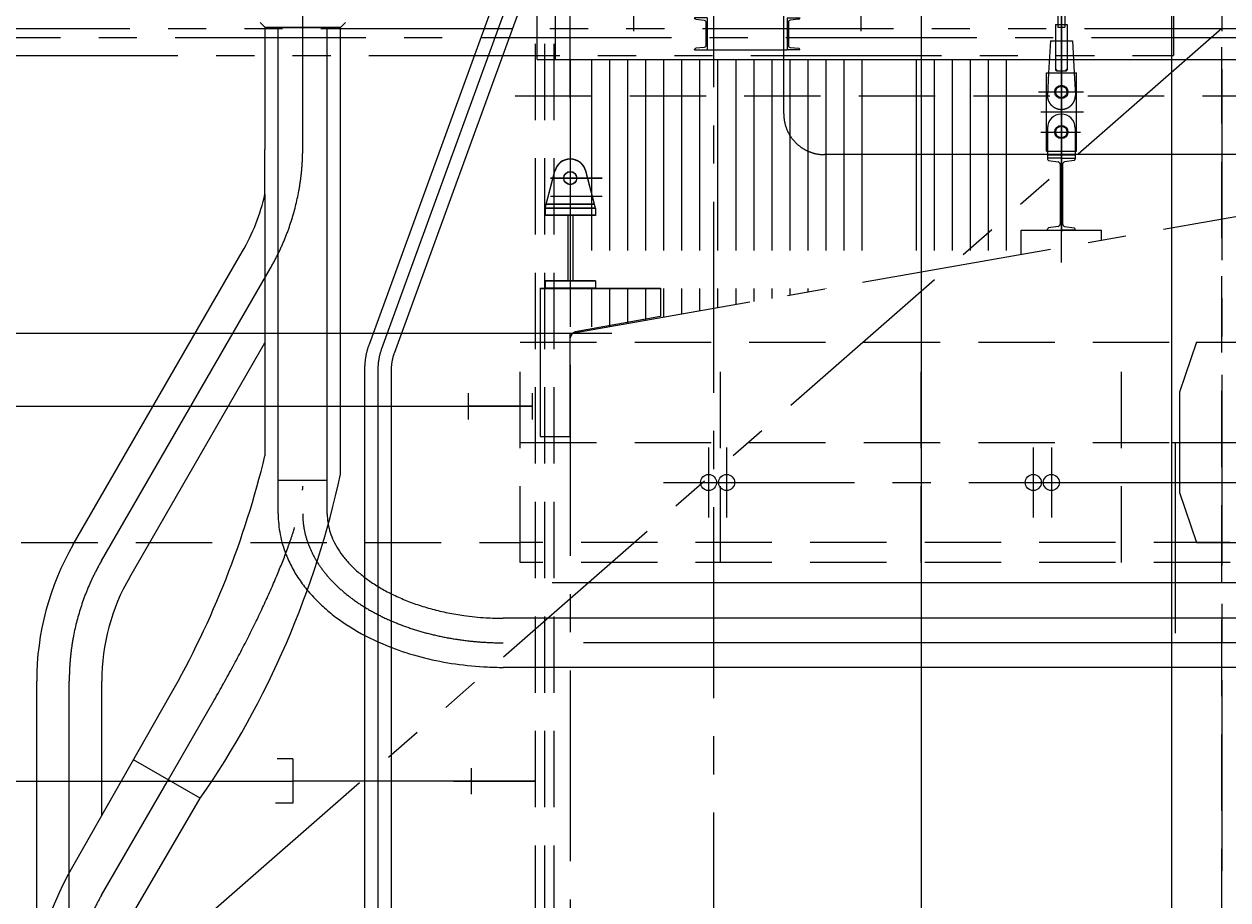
# Model space of a CAD drawing. Header units: millimetres. Extents: x -21 to 67273, y 14 to 95134.
# Tile 25 of 55: x 8238 to 14245, y 74439 to 78810. Entities that reach past the tile are written whole.
import ezdxf

# ---------------------------------------------------------------- set-up
doc = ezdxf.new("R2010")
doc.units = ezdxf.units.MM
doc.header["$LTSCALE"] = 30
for name, pattern in [('CENTER', [50.8, 31.75, -6.35, 6.35, -6.35]), ('DASHED', [19.05, 12.7, -6.35]), ('PHANTOM', [63.5, 31.75, -6.35, 6.35, -6.35, 6.35, -6.35])]:
    doc.linetypes.add(name, pattern=pattern)
doc.layers.get('Defpoints').update_dxf_attribs({"color": 5})
for name, color, linetype in [('双点画线', 6, 'PHANTOM'), ('标注', 3, 'Continuous'), ('点画线', 2, 'CENTER'), ('细实线', 4, 'Continuous'), ('虚线', 1, 'DASHED')]:
    doc.layers.add(name, color=color, linetype=linetype)
doc.styles.get("Standard").update_dxf_attribs({"font": 'romans.shx', "width": 0.7, "bigfont": 'hzdx.shx'})
doc.dimstyles.new('STANDARD$2', dxfattribs={"dimscale": 10, "dimtxt": 3.5, "dimasz": 2.5, "dimexe": 1, "dimexo": 0, "dimgap": 1, "dimtad": 1, "dimtih": 1, "dimtoh": 1, "dimdec": 1, "dimzin": 12, "dimdsep": 46, "dimtxsty": 'Standard', "dimcen": 0, "dimclrt": 256, "dimadec": 1, "dimazin": 3, "dimtfac": 1, "dimtdec": 1, "dimtmove": 0, "dimatfit": 3, "dimfxl": 1, "dimlwd": -1, "dimlwe": -1, "dimarcsym": 0})

# ---------------------------------------------------------------- blocks, each defined once
blk = doc.blocks.new('*U51')
for p, q in [((265.9, 247), (328.9, 247)), ((265.9, 247), (265.9, 87)), ((328.9, 247), (328.9, 245.2)), ((272.4, 225.1), (272.4, 108.8)), ((323.5, 239.2), (281.4, 235)), ((328.9, 87), (265.9, 87)), ((281.4, 98.9), (323.5, 94.7)), ((328.9, 87), (328.9, 88.7))]:
    blk.add_line(p, q)
for centre, radius, start, end in [((322.9, 245.2), 6, 275.71059, 0), ((282.4, 225.1), 10, 95.71059, 180), ((282.4, 108.8), 10, 180, 264.28941), ((322.9, 88.7), 6, 360, 84.28941)]:
    blk.add_arc(centre, radius, start, end)
blk = doc.blocks.new('*D63')
at = {"layer": 'Defpoints'}
for p in [(7467.6, 78742.1), (19255.7, 78729.5), (19363.8, 78742.1), (20718.4, 78742.1), (10963.8, 77263.6)]:
    blk.add_point(p, dxfattribs=at)
at = {"layer": '虚线'}
blk.add_line((19266.5, 78790.8), (19149.1, 78790.8), dxfattribs=at)
for start, end in [(153.42537, 180), (153.60462, 166.80231), (180, 189.98247), (203.18016, 216.37785)]:
    blk.add_arc((19363.8, 78742.1), 108.8, start, end, dxfattribs=at)
for points in [[(19262, 78766.5), (19253.7, 78767.4), (19255, 78742.1)], [(19259.8, 78698.1), (19267.8, 78700.5), (19256.6, 78723.3)]]:
    blk.add_solid(points, dxfattribs=at)
at = {"layer": '虚线', "insert": (19195.3, 78818.3), "char_height": 35, "attachment_point": 5}
blk.add_mtext('10°', dxfattribs=at)

msp = doc.modelspace()

# ---------------------------------------------------------------- linework, layer by layer
for p, q in [((10963.76, 78441.54), (10960.636, 83981.914)), ((13413.76, 77619.588), (13413.76, 83981.914)), ((13963.76, 80732.118), (13963.76, 36882.118)), ((13395.76, 79039.485), (13395.76, 78794.485)), ((13431.76, 79039.485), (13431.76, 78794.485)), ((9440.76, 78792.118), (9415.76, 78817.118)), ((9841.76, 78817.118), (9816.76, 78792.118)), ((10798.76, 78632.618), (10798.76, 78851.618)), ((13384.76, 78806.974), (13384.76, 78585.883)), ((13384.76, 78806.974), (13442.76, 78806.974)), ((13442.76, 78806.974), (13442.76, 78585.883)), ((9817.26, 78792.118), (9440.26, 78792.118)), ((9816.76, 78792.118), (9440.76, 78792.118)), ((9791.26, 78792.118), (9466.26, 78792.118)), ((9491.26, 78792.118), (9766.26, 78792.118)), ((9506.26, 76364.905), (9506.26, 78792.118)), ((9598.76, 78792.118), (9658.76, 78792.118)), ((9751.26, 76364.905), (9751.26, 78792.118)), ((9817.26, 76564.058), (9817.26, 78792.118)), ((13395.76, 78794.485), (13431.76, 78794.485)), ((13358.76, 78725.883), (13349.937, 78565.883)), ((13358.76, 78725.883), (13468.76, 78725.883)), ((13384.26, 78725.883), (13384.26, 78580.883)), ((13443.26, 78725.883), (13443.26, 78580.883)), ((13468.76, 78725.883), (13477.584, 78565.883)), ((10798.76, 78632.618), (15178.76, 78632.618)), ((13338.76, 78175.883), (13338.76, 78565.883)), ((13338.76, 78565.883), (13488.76, 78565.883)), ((13384.76, 78585.883), (13394.76, 78575.883)), ((13389.26, 78575.883), (13438.26, 78575.883)), ((13394.76, 78575.883), (13432.76, 78575.883)), ((13442.76, 78585.883), (13432.76, 78575.883)), ((13488.76, 78175.883), (13488.76, 78565.883)), ((13413.76, 78380.533), (13413.76, 77845.533)), ((13322.848, 78270.883), (13509.504, 78270.883)), ((13344.76, 78290.883), (13344.76, 78140.883)), ((13482.76, 78290.883), (13482.76, 78140.883)), ((9440.26, 77961.306, -2944.707), (9440.26, 78183.088, -3100)), ((13338.76, 78175.883), (13488.76, 78175.883)), ((13482.76, 78155.184), (13344.76, 78155.184)), ((13413.76, 78140.883), (13344.76, 78140.883)), ((13344.76, 78140.883), (13344.76, 78135.415)), ((13349.774, 78129.497), (13397.733, 78121.504)), ((13407.76, 78109.667), (13407.76, 77812.098)), ((13413.76, 78140.883), (13482.76, 78140.883)), ((13419.76, 78109.667), (13419.76, 77812.098)), ((13477.746, 78129.497), (13429.787, 78121.504)), ((13482.76, 78140.883), (13482.76, 78135.415)), ((10838.76, 77891.54), (10886.278, 78076.451)), ((10838.76, 77890.172), (10886.278, 78075.083)), ((11088.76, 77891.54), (11041.243, 78076.451)), ((11088.76, 77890.172), (11041.243, 78075.083)), ((9440.26, 77961.306, -2944.707), (9440.26, 76655.932, -2944.707)), ((11083.833, 77910.714), (10843.737, 77910.909)), ((11083.833, 77909.345), (10843.737, 77909.541)), ((10838.76, 77891.54), (11088.76, 77891.54)), ((11088.76, 77891.54), (10838.76, 77891.54)), ((10838.76, 77891.54), (10838.76, 77855.54)), ((11088.76, 77890.172), (10838.76, 77890.172)), ((10838.76, 77890.172), (11088.76, 77890.172)), ((10838.76, 77890.172), (10838.76, 77854.172)), ((11088.76, 77855.54), (10838.76, 77855.54)), ((11088.76, 77854.172), (10838.76, 77854.172)), ((10951.76, 77855.54), (10951.76, 77527.54)), ((10951.76, 77854.172), (10951.76, 77526.172)), ((10975.76, 77855.54), (10975.76, 77527.54)), ((10975.76, 77854.172), (10975.76, 77526.172)), ((11088.76, 77891.54), (11088.76, 77855.54)), ((11088.76, 77890.172), (11088.76, 77854.172)), ((13344.76, 77780.883), (13344.76, 77786.35)), ((13397.733, 77800.261), (13349.774, 77792.268)), ((13429.787, 77800.261), (13477.746, 77792.268)), ((13482.76, 77780.883), (13482.76, 77786.35)), ((13213.76, 77660.352), (13213.76, 77780.883)), ((13213.76, 77780.883), (13613.76, 77780.883)), ((13344.76, 77780.883), (13413.76, 77780.883)), ((13482.76, 77780.883), (13413.76, 77780.883)), ((13613.76, 77730.883), (13613.76, 77780.883)), ((10813.76, 77491.54), (10813.76, 76751.54)), ((10813.76, 77491.54), (11413.76, 77491.54)), ((10813.76, 77490.172), (11413.76, 77490.172)), ((10813.76, 77490.172), (10813.76, 76751.54)), ((11088.76, 77527.54), (10838.76, 77527.54)), ((10838.76, 77527.54), (10838.76, 77491.54)), ((10838.76, 77526.172), (10838.76, 77490.172)), ((11088.76, 77526.172), (10838.76, 77526.172)), ((11088.76, 77491.54), (10838.76, 77491.54)), ((11088.76, 77490.172), (10838.76, 77490.172)), ((11088.76, 77527.54), (11088.76, 77491.54)), ((11088.76, 77526.172), (11088.76, 77490.172)), ((11413.76, 77491.54), (11413.76, 77349.54)), ((11413.76, 77490.172), (11413.76, 77349.54)), ((11413.76, 77349.54), (10988.451, 77273.067)), ((11413.76, 77349.54), (10988.451, 77273.067)), ((10963.76, 76751.54), (10963.76, 77263.621)), ((10963.76, 76751.54), (10963.76, 77243.54)), ((10453.489, 76967.12), (10453.489, 76837.12)), ((10773.489, 76967.12), (10773.489, 76837.12)), ((10453.489, 76902.12), (10773.489, 76902.12)), ((10773.489, 76902.12), (10453.489, 76902.12)), ((10813.76, 76751.54), (10963.76, 76751.54)), ((10813.76, 76751.54), (10963.76, 76751.54)), ((9751.26, 76531.708), (9506.26, 76531.708)), ((20553.76, 75844.618), (10628.76, 75844.618)), ((20553.76, 75599.618), (10628.76, 75599.618)), ((9578.76, 75143.128), (9501.76, 75143.128)), ((9578.76, 75143.128), (9578.76, 74922.122)), ((10468.489, 75097.122), (10468.489, 74967.122)), ((10788.489, 75097.122), (10788.489, 74967.122)), ((10788.489, 75032.122), (9578.76, 75032.122)), ((10381.119, 75032.122), (10788.489, 75032.122)), ((10788.489, 75032.122), (10468.489, 75032.122)), ((9578.76, 74922.122), (9493.205, 74922.122))]:
    msp.add_line(p, q)
at = {"ltscale": 25}
for p, q in [((10719.567, 79299.784), (9959.363, 77211.14)), ((12713.76, 79292.618), (12713.76, 65563.841)), ((10844.546, 79254.295), (10084.342, 77165.652)), ((12713.76, 78862.118), (12713.76, 78536.674)), ((9937.26, 77085.79), (9937.26, 72123.976)), ((10070.26, 77085.79), (10070.26, 72123.976))]:
    msp.add_line(p, q, dxfattribs=at)
at = {"lineweight": -2}
msp.add_line((10888.76, 78851.618), (10888.76, 78632.618), dxfattribs=at)
at = {"extrusion": (-1, 0, 2.22045e-16)}
msp.add_line((9440.26, 78792.118, -3100), (9440.26, 78183.088, -3100), dxfattribs=at)
at = {"ltscale": 10}
for p, q in [((11646.76, 78681.022), (12045.76, 78681.022)), ((8483.8, 76212.451), (9327.261, 77673.368)), ((8765.259, 76049.951), (9440.26, 77219.087, -5714.635)), ((8301.26, 74126.981), (8301.26, 75531.201)), ((8626.26, 74859.894), (8626.26, 75531.201)), ((9117.485, 74946.118, -1891.898), (8784.63, 75138.688, -1985.172))]:
    msp.add_line(p, q, dxfattribs=at)
at = {"extrusion": (-0.5, -0.866025, 1.11022e-16)}
for p, q in [((8453.225, 74555.284, 6200), (8967.275, 75460.217, 3086.765)), ((8785.084, 74376.402, 3100), (9117.485, 74946.118, 4293.332))]:
    msp.add_line(p, q, dxfattribs=at)
for centre, radius in [((13413.76, 78470.883), 33), ((13413.76, 78470.883), 28.5), ((13413.76, 78470.883), 28.5), ((13413.76, 78270.883), 33), ((13413.76, 78270.883), 28.5), ((13413.76, 78270.883), 28.5), ((10963.76, 78041.54), 32.5), ((10963.76, 78040.172), 32.5)]:
    msp.add_circle(centre, radius)
at = {"lineweight": -2}
for centre in [(11653.76, 76522.118), (11743.76, 76522.118), (13273.76, 76522.118), (13363.76, 76522.118)]:
    msp.add_circle(centre, 40, dxfattribs=at)
for centre, radius, start, end in [((13389.26, 78580.883), 5, 180, 270), ((13438.26, 78580.883), 5, 270, 0), ((13413.76, 78290.883), 69, 0, 180), ((10963.76, 78056.54), 80, 14.4117237, 165.5882763), ((10963.76, 78055.172), 80, 14.4117237, 165.5882763), ((13350.76, 78135.415), 6, 180, 260.5376778), ((13395.76, 78109.667), 12, 0, 80.5376778), ((13431.76, 78109.667), 12, 99.4623222, 180), ((13476.76, 78135.415), 6, 279.4623222, 0), ((13350.76, 77786.35), 6, 99.4623222, 180), ((13395.76, 77812.098), 12, 279.4623222, 0), ((13431.76, 77812.098), 12, 180, 260.5376778), ((13476.76, 77786.35), 6, 0, 80.5376778), ((10993.76, 77243.54), 30, 100.193257, 180), ((10993.76, 77243.54), 30, 100.193257, 180), ((4990.22, 77724.812, -2944.707), 4576.61, 330.3421633, 346.4936775), ((5403.679, 77512.676, -7020.231), 4514.375, 325.3522129, 347.8698642)]:
    msp.add_arc(centre, radius, start, end)
at = {"ltscale": 10}
for centre, radius, start, end in [((8428.76, 78192.118, -5889.414), 1037.5, 330, 347.1459079), ((9663.76, 75531.201), 1362.5, 150, 180), ((9663.76, 75531.201), 1037.5, 150, 180), ((9762.019, 73849.804, 6200), 1486.823, 151.6739509, 179.4291183)]:
    msp.add_arc(centre, radius, start, end, dxfattribs=at)
for points, knots in [([(9506.26, 76364.905), (9506.26, 76347.733), (9507.087, 76330.562), (9510.382, 76296.346), (9512.849, 76279.303), (9519.391, 76245.467), (9523.464, 76228.675), (9533.162, 76195.447), (9538.787, 76179.012), (9554.096, 76140.029), (9564.503, 76117.7), (9588.035, 76074.124), (9601.159, 76052.876), (9629.912, 76011.595), (9645.54, 75991.561), (9679.095, 75952.799), (9697.022, 75934.072), (9734.984, 75897.989), (9755.019, 75880.634), (9820.7, 75828.58), (9869.745, 75796.399), (9974.892, 75738.943), (10030.996, 75713.667), (10137.18, 75674.607), (10186.323, 75659.546), (10287.138, 75634.354), (10338.81, 75624.224), (10443.689, 75609.024), (10496.894, 75603.956), (10576.449, 75600.229), (10602.604, 75599.618), (10628.76, 75599.618)], [3.14159265, 3.14159265, 3.14159265, 3.14159265, 3.20340962, 3.20340962, 3.26522659, 3.26522659, 3.32704355, 3.32704355, 3.38886052, 3.38886052, 3.47569809, 3.47569809, 3.56253566, 3.56253566, 3.64937323, 3.64937323, 3.7362108, 3.7362108, 3.82304837, 3.82304837, 4.00782701, 4.00782701, 4.19260565, 4.19260565, 4.34162034, 4.34162034, 4.49063503, 4.49063503, 4.63964972, 4.63964972, 4.71238898, 4.71238898, 4.71238898, 4.71238898]), ([(9751.26, 76364.905), (9751.26, 76351.28), (9752.215, 76337.653), (9756.07, 76310.318), (9758.97, 76296.607), (9766.802, 76269.065), (9771.735, 76255.232), (9783.74, 76227.478), (9790.813, 76213.556), (9807.185, 76185.73), (9816.485, 76171.825), (9837.358, 76144.19), (9848.93, 76130.46), (9874.336, 76103.361), (9888.17, 76089.993), (9918.036, 76063.815), (9934.069, 76051.004), (9968.223, 76026.131), (9986.345, 76014.069), (10024.53, 75990.868), (10044.594, 75979.729), (10086.486, 75958.532), (10108.314, 75948.475), (10153.534, 75929.577), (10176.926, 75920.737), (10225.055, 75904.391), (10249.792, 75896.885), (10300.377, 75883.303), (10326.226, 75877.227), (10378.79, 75866.578), (10405.506, 75862.007), (10468.894, 75853.113), (10505.816, 75849.425), (10571.479, 75845.477), (10600.119, 75844.618), (10628.76, 75844.618)], [3.14159265, 3.14159265, 3.14159265, 3.14159265, 3.2319857, 3.2319857, 3.32237874, 3.32237874, 3.41277178, 3.41277178, 3.50316483, 3.50316483, 3.59355787, 3.59355787, 3.68395091, 3.68395091, 3.77434396, 3.77434396, 3.864737, 3.864737, 3.95513004, 3.95513004, 4.04552309, 4.04552309, 4.13591613, 4.13591613, 4.22630917, 4.22630917, 4.31670222, 4.31670222, 4.40709526, 4.40709526, 4.4974883, 4.4974883, 4.61912289, 4.61912289, 4.71238898, 4.71238898, 4.71238898, 4.71238898])]:
    msp.add_open_spline(points, degree=3, knots=knots)
at = {"layer": '双点画线'}
for p, q in [((13973.76, 78922.118), (13973.76, 78652.118)), ((7813.76, 78787.118), (33153.76, 78787.118)), ((14213.76, 78787.118), (7813.76, 73187.118)), ((20953.76, 73187.118), (14213.76, 78787.118)), ((8053.76, 78652.118), (13973.76, 78652.118)), ((14088.76, 77222.118), (14003.76, 76972.118)), ((14088.76, 77222.118), (14338.76, 77222.118)), ((14003.76, 76972.118), (14003.76, 76472.118)), ((13963.76, 76722.118), (14463.76, 76722.118)), ((13981.76, 76722.118), (13981.76, 75722.118)), ((14003.76, 76472.118), (14088.76, 76222.118)), ((14088.76, 76222.118), (14338.76, 76222.118))]:
    msp.add_line(p, q, dxfattribs=at)
at = {"layer": '标注'}
for p, q in [((11170.151, 77266.261), (6447.656, 77266.261)), ((5032.172, 76902.12), (10468.489, 76902.12)), ((5031.656, 75032.122), (9578.76, 75032.122))]:
    msp.add_line(p, q, dxfattribs=at)
at = {"layer": '点画线'}
for p, q in [((11678.76, 84018.719), (11678.76, 73262.118)), ((14213.76, 81632.118), (14213.76, 36222.118)), ((11278.76, 79569.388), (11278.76, 78774.438)), ((12413.76, 79569.388), (12413.76, 78774.438)), ((13413.76, 79551.755), (13413.76, 78756.805)), ((9628.76, 78192.118), (9628.76, 78792.118)), ((13413.76, 78767.725), (13413.76, 78350.54)), ((7467.609, 78742.118), (20718.383, 78742.118)), ((19363.76, 78742.118), (10963.76, 77263.621)), ((10963.76, 78632.618), (10963.76, 48106.118)), ((11068.76, 78632.618), (11068.76, 77282.13)), ((11158.76, 78632.618), (11158.76, 77298)), ((11248.76, 78632.618), (11248.76, 77313.869)), ((11338.76, 78632.618), (11338.76, 77329.739)), ((11428.76, 78632.618), (11428.76, 77345.608)), ((11518.76, 78632.618), (11518.76, 77361.478)), ((11608.76, 78632.618), (11608.76, 77377.347)), ((11698.76, 78632.618), (11698.76, 77393.216)), ((11788.76, 78632.618), (11788.76, 77409.086)), ((11878.76, 78632.618), (11878.76, 77424.955)), ((11968.76, 78632.618), (11968.76, 77440.825)), ((12058.76, 78632.618), (12058.76, 77456.694)), ((12148.76, 78632.618), (12148.76, 77472.564)), ((12238.76, 78632.618), (12238.76, 77488.433)), ((12328.76, 78632.618), (12328.76, 77504.302)), ((12418.76, 78632.618), (12418.76, 77520.172)), ((12688.76, 78632.618), (12688.76, 77567.78)), ((12778.76, 78632.618), (12778.76, 77583.65)), ((12868.76, 78632.618), (12868.76, 77599.519)), ((12958.76, 78632.618), (12958.76, 77615.388)), ((13048.76, 78632.618), (13048.76, 77631.258)), ((13138.76, 78632.618), (13138.76, 77647.127)), ((13413.76, 78154.49), (13413.76, 78599.966)), ((13413.76, 78559.885), (13413.76, 78231.478)), ((13300.169, 78470.883), (13511.517, 78470.883)), ((13310.727, 78470.883), (13524.103, 78470.883)), ((13413.76, 78388.09), (13413.76, 77772.741)), ((13310.727, 78370.883), (13524.103, 78370.883)), ((13310.727, 78370.883), (13519.55, 78370.883)), ((13413.76, 78380.533), (13413.76, 78150.673)), ((13310.727, 78270.883), (13507.562, 78270.883)), ((13310.727, 78270.883), (13507.562, 78270.883)), ((13322.848, 78270.883), (13509.504, 78270.883)), ((10963.76, 78180.976), (10963.76, 77874.898)), ((10963.76, 78179.608), (10963.76, 77873.53)), ((10865.234, 78041.54), (11122.578, 78041.54)), ((10865.234, 78040.172), (11122.578, 78040.172)), ((10865.234, 77950.172), (11122.578, 77950.172)), ((10963.76, 77906.119), (10963.76, 77466.149)), ((10963.76, 77904.751), (10963.76, 77464.78)), ((13413.76, 77638.152), (13413.76, 77943.857)), ((11653.76, 76697.373), (11653.76, 76346.863)), ((11743.76, 76697.373), (11743.76, 76346.863)), ((13273.76, 76697.373), (13273.76, 76346.863)), ((13363.76, 76697.373), (13363.76, 76346.863)), ((11428.76, 76522.118), (20122.545, 76522.118)), ((8624.53, 74462.118), (8951.76, 75028.898))]:
    msp.add_line(p, q, dxfattribs=at)
at = {"layer": '点画线', "ltscale": 50}
for p, q in [((12028.76, 78361.118), (12028.76, 81582.767)), ((18733.11, 78158.118), (12231.76, 78158.118))]:
    msp.add_line(p, q, dxfattribs=at)
at = {"layer": '点画线', "ltscale": 10}
for p, q in [((10782.057, 79277.04), (10021.852, 77188.396)), ((8624.53, 76131.201), (9467.991, 77592.118)), ((10003.76, 77085.79), (10003.76, 71561.809)), ((20398.76, 76022.118), (10628.76, 76022.118)), ((20553.76, 75722.118), (10628.76, 75722.118)), ((8463.76, 73606.634), (8463.76, 75531.201))]:
    msp.add_line(p, q, dxfattribs=at)
at = {"layer": '点画线', "extrusion": (-0.5, -0.866025, 1.11022e-16)}
msp.add_line((8951.76, 75028.932, 3100), (9186.639, 75435.756, 3100), dxfattribs=at)
at = {"layer": '点画线', "ltscale": 50}
msp.add_arc((12231.76, 78361.118), 203, 180, 270, dxfattribs=at)
at = {"layer": '点画线'}
for centre, start, end in [((8428.76, 78192.118), 330, 0), ((9663.76, 73862.118), 150, 180)]:
    msp.add_arc(centre, 1200, start, end, dxfattribs=at)
at = {"layer": '点画线', "ltscale": 10}
for centre, radius, start in [((10303.76, 77085.79), 366.5, 160), ((10303.76, 77085.79), 300, 160), ((10303.76, 77085.79), 233.5, 160), ((9663.76, 75531.201), 1200, 150)]:
    msp.add_arc(centre, radius, start, 180, dxfattribs=at)
at = {"layer": '点画线', "extrusion": (-0.852031, 0.49192, 0.179044)}
msp.add_arc((-69922.6, -3478.816, 29836.128), 1200, 90, 162.7706034, dxfattribs=at)
at = {"layer": '点画线', "ltscale": 10}
msp.add_ellipse((10628.76, 76364.905), major_axis=(1000, 0), ratio=0.64278761, start_param=3.14159265, end_param=4.71238898, dxfattribs=at)
at = {"layer": '细实线'}
msp.add_line((13713.76, 76522.118), (21113.76, 76522.118), dxfattribs=at)
at = {"layer": '虚线'}
for p, q in [((14213.76, 36022.118), (14213.76, 84422.118)), ((9628.762, 78682.446), (9628.762, 81561.789)), ((10789.76, 73187.118), (10789.76, 78787.118)), ((10836.76, 73187.118), (10836.76, 78787.118)), ((10883.76, 73187.118), (10883.76, 78787.118)), ((13349.937, 78565.883), (13343.76, 78453.883)), ((13477.584, 78565.883), (13483.76, 78453.883)), ((10688.812, 78452.118), (15388.76, 78452.118)), ((14213.76, 78148.688), (14213.76, 77786.535)), ((10713.76, 77222.118), (21113.76, 77222.118)), ((10713.76, 76122.118), (10713.76, 77222.118)), ((11713.76, 76122.118), (11713.76, 77222.118)), ((12713.76, 76122.118), (12713.76, 77222.118)), ((13713.76, 76122.118), (13713.76, 77222.118)), ((10713.76, 76722.118), (21113.76, 76722.118)), ((4795.744, 76222.118), (10713.76, 76222.118)), ((21113.76, 76222.118), (10713.76, 76222.118)), ((21113.76, 76122.118), (10713.76, 76122.118))]:
    msp.add_line(p, q, dxfattribs=at)
msp.add_arc((13413.76, 78453.883), 70, 180, 0, dxfattribs=at)

# ---------------------------------------------------------------- block references
at = {"xscale": -1}
msp.add_blockref('*U51', (11912.701, 78594.058), dxfattribs=at)
msp.add_blockref('*U51', (11779.82, 78594.058))

# ---------------------------------------------------------------- dimensions: what is measured, and where the dimension line sits
at = {"layer": '虚线'}
dim = msp.add_angular_dim_2l(base=(19255.719, 78729.512), line1=((19363.76, 78742.118), (10963.76, 77263.621)), line2=((7467.609, 78742.118), (20718.383, 78742.118)), dimstyle='STANDARD$2', override={"dimcen": 674.352074}, dxfattribs=at)
dim.commit()
dim.dimension.update_dxf_attribs({"geometry": '*D63', "text_midpoint": (19195.268, 78818.279)})

doc.saveas('drawing.dxf')
